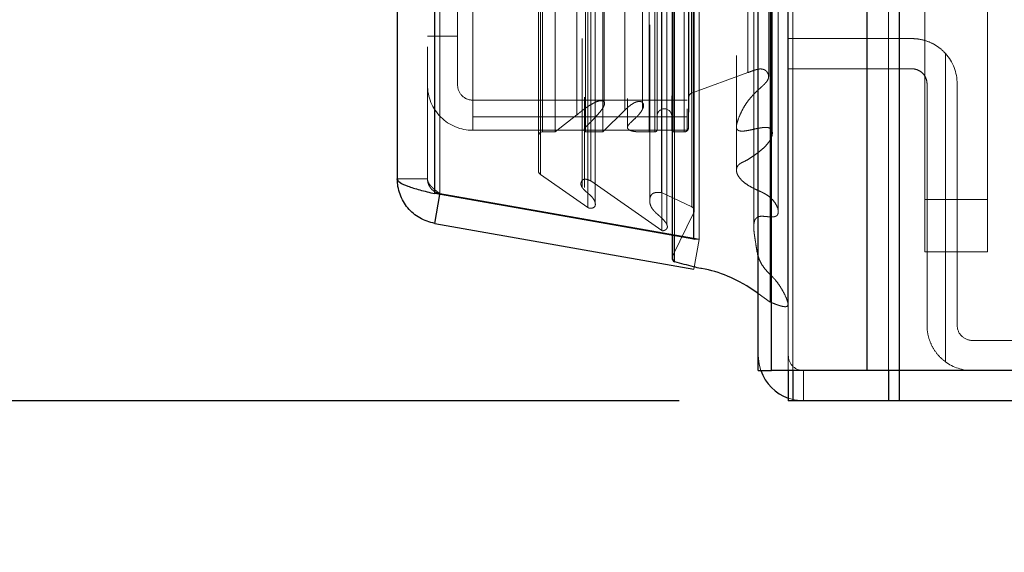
# Model space of a CAD drawing. Header units: inches. Extents: x 0.2 to 10.8, y 0.2 to 8.2.
# Tile 61 of 84: x 6.187 to 6.422, y 2.953 to 3.08. Entities that reach past the tile are written whole.
import ezdxf

# ---------------------------------------------------------------- set-up
doc = ezdxf.new("R2010")
doc.units = ezdxf.units.IN
doc.header["$MEASUREMENT"] = 0
doc.linetypes.add('HIDDEN', pattern=[0.07500000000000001, 0.05, -0.025])
doc.layers.add('DIMENSIONS', color=140, linetype='Continuous')
doc.styles.add('SLDTEXTSTYLE0', font='TXT', dxfattribs={"width": 0.7})
doc.dimstyles.new('SLDDIMSTYLE1', dxfattribs={"dimtxt": 0.0849609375, "dimasz": 0.13, "dimexe": 0, "dimexo": 0.0625, "dimgap": 0.021240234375, "dimtad": 0, "dimtih": 1, "dimtoh": 1, "dimlfac": 10, "dimrnd": 1e-09, "dimzin": 12, "dimdsep": 46, "dimtxsty": 'SLDTEXTSTYLE0', "dimsah": 1, "dimcen": 0.09, "dimadec": 0, "dimazin": 3, "dimtfac": 1, "dimtmove": 0, "dimatfit": 0, "dimfxl": 0, "dimfrac": 2, "dimtolj": 1, "dimtzin": 12, "dimarcsym": 0})

# ---------------------------------------------------------------- blocks, each defined once
blk = doc.blocks.new('_D_17')
at = {"layer": 'DIMENSIONS'}
for p, q in [((5.991825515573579, 3.233470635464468), (5.991825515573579, 3.483470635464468)), ((6.350302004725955, 3.233470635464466), (5.866825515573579, 3.233470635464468)), ((6.344746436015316, 2.988970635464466), (5.866825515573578, 2.988970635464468)), ((5.991825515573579, 2.759163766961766), (5.991825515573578, 2.988970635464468)), ((5.391810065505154, 2.759163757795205), (5.363279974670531, 2.759163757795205)), ((5.363279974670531, 2.759163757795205), (5.363279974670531, 2.624132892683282)), ((5.644279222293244, 2.759163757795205), (5.672809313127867, 2.759163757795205)), ((5.672809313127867, 2.759163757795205), (5.672809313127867, 2.624132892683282)), ((5.797441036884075, 2.759163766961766), (5.991825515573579, 2.759163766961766)), ((5.363279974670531, 2.624132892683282), (5.391810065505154, 2.624132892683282)), ((5.672809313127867, 2.624132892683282), (5.644279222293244, 2.624132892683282))]:
    blk.add_line(p, q, dxfattribs=at)
for points in [[(5.991825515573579, 3.233470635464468), (6.011825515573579, 3.363470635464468), (5.97182551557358, 3.363470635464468)], [(5.991825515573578, 2.988970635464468), (5.971825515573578, 2.858970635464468), (6.011825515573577, 2.858970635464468)]]:
    blk.add_solid(points, dxfattribs=at)
at = {"layer": 'DIMENSIONS', "char_height": 0.08333333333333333, "attachment_point": 1, "style": 'SLDTEXTSTYLE0'}
for s, insert in [('2.45', (5.391810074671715, 2.885606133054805)), ('62.1', (5.391810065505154, 2.731555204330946))]:
    blk.add_mtext(s, dxfattribs=dict(at, insert=insert))

msp = doc.modelspace()

# ---------------------------------------------------------------- linework, layer by layer
at = {"color": 7, "linetype": 'Continuous', "lineweight": 25}
for p, q in [((6.389656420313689, 2.996170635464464), (6.389656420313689, 5.329749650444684)), ((6.397293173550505, 5.331165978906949), (6.397293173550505, 2.996170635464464)), ((6.363602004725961, 2.996170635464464), (6.363602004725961, 5.318670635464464)), ((6.366765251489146, 2.996170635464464), (6.366765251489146, 5.318981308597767)), ((6.348238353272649, 3.027495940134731), (6.348238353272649, 5.287825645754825)), ((6.286413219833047, 3.038397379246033), (6.286413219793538, 5.276924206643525)), ((6.277488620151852, 5.27339003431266), (6.277488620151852, 3.041931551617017)), ((6.348238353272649, 3.027495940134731), (6.286413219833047, 3.038397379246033)), ((6.286413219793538, 3.031295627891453), (6.287627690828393, 3.038183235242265)), ((6.286413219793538, 3.031295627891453), (6.348238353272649, 3.020394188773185)), ((6.343066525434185, 3.028407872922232), (6.343066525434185, 3.023056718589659)), ((6.343678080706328, 3.022135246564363), (6.343678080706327, 3.028300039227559)), ((6.348238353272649, 3.027495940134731), (6.348321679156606, 3.027495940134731)), ((6.363602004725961, 2.996170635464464), (6.366765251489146, 2.996170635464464)), ((6.389656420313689, 2.996170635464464), (6.366765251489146, 2.996170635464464)), ((6.370802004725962, 2.996170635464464), (6.370802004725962, 2.988970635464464)), ((6.37185526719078, 2.996170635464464), (6.37185526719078, 2.988970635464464)), ((6.397293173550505, 2.996170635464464), (6.389656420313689, 2.996170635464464)), ((6.394746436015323, 2.996170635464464), (6.394746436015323, 2.988970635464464)), ((6.397289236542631, 2.996170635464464), (6.397289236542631, 2.988970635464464)), ((7.156402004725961, 2.996170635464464), (6.397293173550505, 2.996170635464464)), ((6.37185526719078, 2.988970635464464), (6.370802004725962, 2.988970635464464)), ((6.394746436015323, 2.988970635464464), (6.37185526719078, 2.988970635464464)), ((6.397289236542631, 2.988970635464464), (6.394746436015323, 2.988970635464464)), ((7.156402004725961, 2.988970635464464), (6.397289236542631, 2.988970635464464))]:
    msp.add_line(p, q, dxfattribs=at)
at = {"color": 7, "linetype": 'HIDDEN', "lineweight": 18}
for p, q in [((6.389656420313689, 2.996170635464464), (6.38965642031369, 5.329749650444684)), ((6.394747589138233, 2.996170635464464), (6.394747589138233, 5.329749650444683)), ((6.394747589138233, 2.996170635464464), (6.394747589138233, 5.329749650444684)), ((6.397293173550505, 5.331165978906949), (6.397293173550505, 2.996170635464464)), ((6.397293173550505, 2.996170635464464), (6.397293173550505, 5.331165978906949)), ((6.397293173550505, 2.996170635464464), (6.397293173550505, 5.33116597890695)), ((6.366765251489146, 2.996170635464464), (6.366765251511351, 5.318981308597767)), ((6.370802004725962, 2.996170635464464), (6.370802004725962, 5.318670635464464)), ((6.371856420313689, 2.996170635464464), (6.371856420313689, 5.318981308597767)), ((6.371856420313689, 2.996170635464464), (6.371856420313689, 5.318981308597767)), ((6.366460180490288, 3.012531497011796), (6.366460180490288, 5.302790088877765)), ((6.343167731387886, 3.023495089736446), (6.343167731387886, 5.291826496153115)), ((6.343167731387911, 3.023495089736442), (6.343167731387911, 5.291826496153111)), ((6.343066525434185, 5.286913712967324), (6.343066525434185, 3.028407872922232)), ((6.343678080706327, 3.028300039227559), (6.343678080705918, 5.287021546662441)), ((6.349488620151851, 3.027495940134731), (6.349488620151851, 5.28782564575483)), ((6.340602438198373, 3.0295774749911), (6.340602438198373, 5.285744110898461)), ((6.362553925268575, 5.284845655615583), (6.362553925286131, 3.030481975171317)), ((6.362553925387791, 5.28484372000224), (6.362553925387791, 3.030492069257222)), ((6.341793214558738, 3.03108332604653), (6.341793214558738, 5.284283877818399)), ((6.322992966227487, 3.035053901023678), (6.322992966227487, 5.280267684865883)), ((6.347787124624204, 3.035233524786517), (6.347787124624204, 5.280088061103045)), ((6.347787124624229, 3.035233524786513), (6.347787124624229, 5.28008806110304)), ((6.348328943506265, 3.034077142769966), (6.348328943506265, 5.281244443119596)), ((6.348361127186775, 3.034328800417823), (6.348361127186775, 5.280992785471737)), ((6.32471085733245, 3.036162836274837), (6.32471085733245, 5.27915382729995)), ((6.337725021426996, 5.278658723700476), (6.337725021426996, 3.036672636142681)), ((6.286413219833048, 5.276924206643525), (6.286413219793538, 3.038397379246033)), ((6.28766348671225, 3.038397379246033), (6.287663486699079, 5.276924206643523)), ((6.28766348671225, 5.276924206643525), (6.287663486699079, 3.038397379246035)), ((6.321576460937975, 5.275427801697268), (6.321576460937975, 3.039888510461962)), ((6.340565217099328, 3.038634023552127), (6.340565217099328, 5.276687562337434)), ((6.284688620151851, 5.273390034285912), (6.284688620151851, 3.041931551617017)), ((6.323694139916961, 3.041416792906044), (6.323694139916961, 5.273904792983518)), ((6.311154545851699, 3.04385652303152), (6.311154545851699, 5.271465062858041)), ((6.311673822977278, 3.042979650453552), (6.311673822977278, 5.272341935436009)), ((6.358429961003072, 5.271282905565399), (6.358429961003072, 3.044009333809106)), ((6.312154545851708, 3.053117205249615), (6.312154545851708, 5.262204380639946)), ((6.312154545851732, 3.053117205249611), (6.312154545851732, 5.262204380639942)), ((6.315193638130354, 3.053117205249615), (6.315193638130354, 5.262204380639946)), ((6.322180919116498, 5.261407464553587), (6.322180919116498, 3.053914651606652)), ((6.322435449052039, 3.053117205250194), (6.322435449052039, 5.262204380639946)), ((6.326569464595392, 3.053117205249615), (6.326569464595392, 5.262204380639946)), ((6.332415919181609, 5.261121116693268), (6.332415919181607, 3.054196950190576)), ((6.337574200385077, 3.053117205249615), (6.337574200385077, 5.262204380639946)), ((6.33898198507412, 5.262204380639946), (6.33898198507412, 3.053117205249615)), ((6.338981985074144, 3.053117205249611), (6.338981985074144, 5.262204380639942)), ((6.339481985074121, 3.053617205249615), (6.339481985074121, 5.261704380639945)), ((6.342981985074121, 5.261704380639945), (6.342981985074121, 3.053617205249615)), ((6.343481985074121, 3.053117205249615), (6.343481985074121, 5.262204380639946)), ((6.343481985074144, 5.262204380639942), (6.343481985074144, 3.053117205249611)), ((6.345970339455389, 3.053117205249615), (6.345970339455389, 5.262204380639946)), ((6.345970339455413, 3.053117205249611), (6.345970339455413, 5.262204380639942)), ((6.34698198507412, 3.054117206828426), (6.34698198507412, 5.261204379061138)), ((6.346981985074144, 3.054117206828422), (6.346981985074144, 5.261204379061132)), ((6.34668861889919, 5.258610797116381), (6.34668861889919, 3.056710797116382)), ((6.320363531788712, 3.057156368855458), (6.320363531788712, 5.258165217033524)), ((6.331759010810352, 3.058271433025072), (6.331759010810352, 5.25705015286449)), ((6.331759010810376, 3.058271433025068), (6.331759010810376, 5.257050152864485)), ((6.336025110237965, 3.058566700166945), (6.336025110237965, 5.256753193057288)), ((6.326891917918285, 3.05960203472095), (6.326891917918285, 5.255728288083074)), ((6.347066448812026, 3.061413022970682), (6.347066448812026, 5.253908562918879)), ((6.347066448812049, 3.061413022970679), (6.347066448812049, 5.253908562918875)), ((6.34772310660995, 3.062340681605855), (6.34772310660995, 5.252980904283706)), ((6.347723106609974, 3.062340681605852), (6.347723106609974, 5.252980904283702)), ((6.361153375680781, 3.067249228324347), (6.361153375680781, 5.248072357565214)), ((6.366113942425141, 3.066314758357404), (6.366113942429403, 5.248965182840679)), ((6.291888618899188, 3.075994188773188), (6.291888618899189, 3.140710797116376)), ((6.295488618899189, 3.140710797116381), (6.295488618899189, 3.056710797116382)), ((6.403354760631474, 3.094881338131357), (6.403354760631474, 3.036966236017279)), ((6.418354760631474, 3.036966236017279), (6.418354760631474, 3.094881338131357)), ((6.291888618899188, 3.075994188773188), (6.284688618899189, 3.075994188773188)), ((6.291888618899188, 3.064294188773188), (6.291888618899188, 3.075994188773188)), ((6.370802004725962, 3.075370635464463), (6.400302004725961, 3.075370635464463)), ((6.408302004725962, 3.07182597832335), (6.408302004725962, 2.998271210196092)), ((6.408302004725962, 2.998271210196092), (6.408302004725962, 3.07182597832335)), ((6.34772310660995, 3.062340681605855), (6.361153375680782, 3.067249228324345)), ((6.400302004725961, 3.068170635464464), (6.370802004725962, 3.068170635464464)), ((6.40390200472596, 3.006970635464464), (6.40390200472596, 3.064570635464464)), ((6.411102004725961, 3.064570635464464), (6.411102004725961, 3.006970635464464)), ((6.346688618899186, 3.060694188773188), (6.295488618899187, 3.060694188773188)), ((6.326891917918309, 3.059593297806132), (6.326891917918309, 3.059601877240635)), ((6.34698198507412, 3.054117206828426), (6.347066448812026, 3.061413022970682)), ((6.315193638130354, 3.053117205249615), (6.320363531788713, 3.05715636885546)), ((6.326569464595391, 3.053117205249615), (6.33175901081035, 3.058271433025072)), ((6.34668861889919, 3.056710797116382), (6.295488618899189, 3.056710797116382)), ((6.295488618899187, 3.056710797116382), (6.295488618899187, 3.053494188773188)), ((6.346688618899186, 3.056710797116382), (6.346688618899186, 3.053494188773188)), ((6.346688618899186, 3.053494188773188), (6.295488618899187, 3.053494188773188)), ((6.312154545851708, 3.053117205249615), (6.315193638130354, 3.053117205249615)), ((6.322180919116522, 3.053914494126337), (6.322180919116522, 3.039862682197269)), ((6.322435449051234, 3.053117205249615), (6.326569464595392, 3.053117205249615)), ((6.337574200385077, 3.053117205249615), (6.33898198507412, 3.053117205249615)), ((6.343481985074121, 3.053117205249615), (6.345970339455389, 3.053117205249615)), ((6.322992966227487, 3.035053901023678), (6.311673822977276, 3.042979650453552)), ((6.284688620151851, 3.041931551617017), (6.277488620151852, 3.041931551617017)), ((6.340602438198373, 3.0295774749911), (6.32369413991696, 3.041416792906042)), ((6.286413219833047, 3.038397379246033), (6.28766348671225, 3.038397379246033)), ((6.287627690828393, 3.038183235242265), (6.28766348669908, 3.038386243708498)), ((6.349488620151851, 3.027495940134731), (6.28766348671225, 3.038397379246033)), ((6.28766348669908, 3.038386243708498), (6.349488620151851, 3.027484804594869)), ((6.347787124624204, 3.035233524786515), (6.340565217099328, 3.038634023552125)), ((6.337725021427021, 3.036672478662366), (6.337725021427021, 3.036662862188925)), ((6.403354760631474, 3.036966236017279), (6.418354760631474, 3.036966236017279)), ((6.403354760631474, 3.024466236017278), (6.403354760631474, 3.036966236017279)), ((6.403354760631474, 3.036966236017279), (6.418354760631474, 3.036966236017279)), ((6.418354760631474, 3.036966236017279), (6.418354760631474, 3.024466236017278)), ((6.343167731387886, 3.023495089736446), (6.348328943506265, 3.034077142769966)), ((6.341793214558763, 3.031037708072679), (6.341793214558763, 3.031083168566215)), ((6.348238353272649, 3.020394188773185), (6.349488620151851, 3.027484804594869)), ((6.348321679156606, 3.027495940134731), (6.349488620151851, 3.027495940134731)), ((6.403354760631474, 3.024466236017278), (6.418354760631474, 3.024466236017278)), ((6.366460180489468, 3.012531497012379), (6.363602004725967, 3.014568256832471)), ((6.414702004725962, 3.003370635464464), (6.508302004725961, 3.003370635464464)), ((6.37185526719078, 2.996170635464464), (6.37185526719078, 2.988970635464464)), ((6.374402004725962, 2.996170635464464), (6.374402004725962, 2.988970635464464)), ((6.394746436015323, 2.996170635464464), (6.394746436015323, 2.988970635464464)), ((6.397289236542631, 2.996170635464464), (6.397289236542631, 2.988970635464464))]:
    msp.add_line(p, q, dxfattribs=at)
at = {"color": 7, "linetype": 'HIDDEN', "lineweight": 18, "flags": 128}
for points in [[(6.37066884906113, 3.012459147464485), (6.370669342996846, 4.148595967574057), (6.370668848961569, 5.302857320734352)], [(6.368389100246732, 3.034127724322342), (6.368389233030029, 4.111322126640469), (6.368389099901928, 5.281180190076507)], [(6.368389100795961, 3.034114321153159), (6.368389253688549, 4.139523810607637), (6.368389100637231, 5.281209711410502)], [(6.358429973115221, 5.271311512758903), (6.358430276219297, 4.110051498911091), (6.358429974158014, 3.044010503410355)], [(6.366983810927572, 3.052660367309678), (6.366984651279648, 4.181458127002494), (6.366983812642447, 5.262660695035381)], [(6.366983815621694, 3.052680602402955), (6.366984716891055, 4.139523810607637), (6.366983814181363, 5.262662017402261)], [(6.358444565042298, 5.260618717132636), (6.358444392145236, 4.16672198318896), (6.358444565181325, 3.054705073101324)], [(6.364219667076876, 2.996170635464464), (6.363809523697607, 2.997663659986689), (6.363602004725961, 2.999770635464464)], [(6.374402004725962, 2.988970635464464), (6.372295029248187, 2.989178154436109), (6.37080200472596, 2.989588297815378)]]:
    msp.add_lwpolyline(points, dxfattribs=at)
at = {"color": 7, "linetype": 'HIDDEN', "lineweight": 18}
for centre, radius, start, end in [((6.400302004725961, 3.064570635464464), 0.01080000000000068, 0, 42.2054464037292), ((6.295488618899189, 3.064294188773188), 0.01080000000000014, 180, 270.0000000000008), ((6.295488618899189, 3.064294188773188), 0.003600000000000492, 180, 270.0000000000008), ((6.348066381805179, 3.061401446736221), 0.001000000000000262, 110.0765427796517, 179.3367158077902), ((6.341231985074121, 3.056867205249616), 0.001750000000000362, 0, 180), ((6.312154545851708, 3.052117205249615), 0.001000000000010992, 90, 180), ((6.33898198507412, 3.053617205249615), 0.0005000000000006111, 270.0000000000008, 0), ((6.343481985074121, 3.053617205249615), 0.000500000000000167, 180, 270.0000000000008), ((6.345970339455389, 3.054128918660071), 0.001011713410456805, 270.0000000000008, 359.3367158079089), ((6.312154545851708, 3.04385652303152), 0.001000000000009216, 180, 241.2673752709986), ((6.347361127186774, 3.034328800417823), 0.001000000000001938, 345.4243750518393, 64.78618570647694), ((6.344066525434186, 3.023056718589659), 0.001000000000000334, 154.0000000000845, 180), ((6.414702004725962, 3.006970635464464), 0.00360000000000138, 180, 270.0000000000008), ((6.374402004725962, 2.999770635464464), 0.003599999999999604, 180, 270.0000000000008), ((6.414702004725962, 3.006970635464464), 0.0107999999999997, 233.6587969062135, 270.0000000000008)]:
    msp.add_arc(centre, radius, start, end, dxfattribs=at)
at = {"color": 7, "linetype": 'Continuous', "lineweight": 25}
for centre, radius, start, end in [((6.344066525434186, 3.023056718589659), 0.001000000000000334, 180, 247.1422396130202), ((6.374402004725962, 2.999770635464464), 0.01080000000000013, 199.4712206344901, 250.5287793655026)]:
    msp.add_arc(centre, radius, start, end, dxfattribs=at)
at = {"color": 7, "linetype": 'HIDDEN', "lineweight": 18}
for points, knots in [([(6.400302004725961, 3.075370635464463), (6.401046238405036, 3.075370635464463), (6.401782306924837, 3.075294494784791), (6.403237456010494, 3.074990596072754), (6.403964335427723, 3.074758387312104), (6.40533789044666, 3.074154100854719), (6.405989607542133, 3.073782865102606), (6.407220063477, 3.072898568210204), (6.407790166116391, 3.072390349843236), (6.408302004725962, 3.07182597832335)], [0, 0, 0, 0, 0.25, 0.25, 0.5, 0.5, 0.75, 0.75, 1, 1, 1, 1]), ([(6.361153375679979, 3.067249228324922), (6.361421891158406, 3.067360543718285), (6.361920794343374, 3.067567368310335), (6.362640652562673, 3.067820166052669), (6.363287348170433, 3.068019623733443), (6.36390327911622, 3.068138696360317), (6.364506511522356, 3.068132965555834), (6.365045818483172, 3.067981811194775), (6.36545879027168, 3.067725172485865), (6.365774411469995, 3.06736121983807), (6.366067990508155, 3.066823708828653), (6.366174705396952, 3.066053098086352), (6.36580127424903, 3.065290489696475), (6.365242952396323, 3.06463757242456), (6.36464931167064, 3.064074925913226), (6.364050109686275, 3.063532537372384), (6.363458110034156, 3.062980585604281), (6.362881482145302, 3.062423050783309), (6.362262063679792, 3.061787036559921), (6.361583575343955, 3.061018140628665), (6.360842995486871, 3.060055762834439), (6.360073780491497, 3.05885117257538), (6.359332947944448, 3.057371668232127), (6.358775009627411, 3.055992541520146), (6.358457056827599, 3.054876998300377), (6.358371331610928, 3.05423214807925), (6.358516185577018, 3.053772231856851), (6.358754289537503, 3.053518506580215), (6.359059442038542, 3.053388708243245), (6.35940380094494, 3.05331594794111), (6.359801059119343, 3.053290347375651), (6.360287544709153, 3.053321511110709), (6.360944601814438, 3.053414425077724), (6.361864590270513, 3.053589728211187), (6.362968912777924, 3.053843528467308), (6.364084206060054, 3.054067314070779), (6.365023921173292, 3.054197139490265), (6.365736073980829, 3.054194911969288), (6.36626067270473, 3.054080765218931), (6.366656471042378, 3.053871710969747), (6.366849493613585, 3.053582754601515), (6.366958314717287, 3.053279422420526), (6.367010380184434, 3.052911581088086), (6.366959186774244, 3.052299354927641), (6.366689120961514, 3.051492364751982), (6.366091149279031, 3.050556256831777), (6.365277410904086, 3.049625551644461), (6.364277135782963, 3.048712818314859), (6.363144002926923, 3.047824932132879), (6.361877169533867, 3.046974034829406), (6.360701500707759, 3.04623568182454), (6.359692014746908, 3.045795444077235), (6.359135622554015, 3.045459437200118), (6.358840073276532, 3.045162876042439), (6.35863062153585, 3.044866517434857), (6.358426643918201, 3.044373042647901), (6.358401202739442, 3.043596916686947), (6.358748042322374, 3.042697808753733), (6.359401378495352, 3.041826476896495), (6.360286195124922, 3.041012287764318), (6.361436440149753, 3.040210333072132), (6.362518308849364, 3.039632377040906), (6.363458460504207, 3.03919649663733), (6.364179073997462, 3.038885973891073), (6.364989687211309, 3.038500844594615), (6.3658346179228, 3.037998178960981), (6.366701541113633, 3.037320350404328), (6.367560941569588, 3.036362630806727), (6.368258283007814, 3.035116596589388), (6.368507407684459, 3.034018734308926), (6.368232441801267, 3.033287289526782), (6.36792583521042, 3.033035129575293), (6.367554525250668, 3.032887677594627), (6.367173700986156, 3.03282531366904), (6.366728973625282, 3.032820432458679), (6.366146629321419, 3.032862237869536), (6.365441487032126, 3.032933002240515), (6.3647355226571, 3.032993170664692), (6.364148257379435, 3.032996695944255), (6.36367120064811, 3.032878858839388), (6.363273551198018, 3.032677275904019), (6.362926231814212, 3.032341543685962), (6.362703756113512, 3.031838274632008), (6.362595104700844, 3.031249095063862), (6.362547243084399, 3.03063435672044), (6.362558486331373, 3.030022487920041), (6.362605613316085, 3.029408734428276), (6.362678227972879, 3.028795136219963), (6.36276617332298, 3.028182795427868), (6.362862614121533, 3.027571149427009), (6.363033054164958, 3.026521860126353), (6.36321109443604, 3.025128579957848), (6.363552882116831, 3.023494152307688), (6.364080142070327, 3.022101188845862), (6.364800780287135, 3.020951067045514), (6.365651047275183, 3.019929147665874), (6.366475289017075, 3.019085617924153), (6.367142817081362, 3.018407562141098), (6.367914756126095, 3.017569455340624), (6.368751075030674, 3.016439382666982), (6.369651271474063, 3.014907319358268), (6.370263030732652, 3.01366901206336), (6.370569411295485, 3.012790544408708), (6.370700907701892, 3.012387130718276), (6.370741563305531, 3.012066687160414), (6.370718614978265, 3.011805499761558), (6.370622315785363, 3.011608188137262), (6.370499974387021, 3.011497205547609), (6.370337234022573, 3.011432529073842), (6.370135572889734, 3.011408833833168), (6.369895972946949, 3.011414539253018), (6.369587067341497, 3.011452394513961), (6.369187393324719, 3.011533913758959), (6.368671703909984, 3.011689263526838), (6.368035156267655, 3.011903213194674), (6.36728083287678, 3.012188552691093), (6.366747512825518, 3.012411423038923), (6.366460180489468, 3.012531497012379)], [0, 0, 0, 0, 0.008278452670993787, 0.01538140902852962, 0.0213468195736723, 0.02694262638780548, 0.03213910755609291, 0.03714262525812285, 0.04188788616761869, 0.04627512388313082, 0.05349082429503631, 0.06329580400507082, 0.0743098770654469, 0.08324180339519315, 0.0919167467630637, 0.1006452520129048, 0.1093553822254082, 0.1180105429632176, 0.1265788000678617, 0.1380572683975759, 0.1518492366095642, 0.1679019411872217, 0.18777061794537, 0.2108181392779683, 0.2217059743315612, 0.2305077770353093, 0.2350807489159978, 0.2387384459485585, 0.2416688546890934, 0.2445871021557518, 0.2481328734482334, 0.2522163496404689, 0.2575069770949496, 0.2659460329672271, 0.2775355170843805, 0.2883095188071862, 0.2967442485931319, 0.3029004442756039, 0.3069856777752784, 0.3111984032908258, 0.3156951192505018, 0.3183643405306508, 0.3229541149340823, 0.3294993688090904, 0.3414281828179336, 0.3538367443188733, 0.3679398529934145, 0.3824362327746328, 0.397385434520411, 0.4128510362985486, 0.4288405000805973, 0.4386484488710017, 0.4449657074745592, 0.4481603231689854, 0.4514822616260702, 0.4578650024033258, 0.4671840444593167, 0.4800534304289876, 0.4923452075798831, 0.5040848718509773, 0.5186329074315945, 0.5350526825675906, 0.5400637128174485, 0.5485003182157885, 0.5575094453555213, 0.5659934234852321, 0.5776920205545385, 0.5919539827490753, 0.6087050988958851, 0.6278783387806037, 0.6320942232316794, 0.6360280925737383, 0.6398381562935, 0.6433341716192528, 0.646387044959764, 0.6515953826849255, 0.6588824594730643, 0.6652999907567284, 0.670476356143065, 0.6743821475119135, 0.678297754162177, 0.6834393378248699, 0.689915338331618, 0.6977032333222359, 0.705362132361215, 0.7130089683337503, 0.7206984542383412, 0.7284171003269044, 0.7361530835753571, 0.7439047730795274, 0.7516693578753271, 0.7761608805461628, 0.796733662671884, 0.8134441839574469, 0.829948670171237, 0.844124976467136, 0.8578553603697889, 0.8682593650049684, 0.8752253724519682, 0.8955156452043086, 0.916184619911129, 0.9373596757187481, 0.9448566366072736, 0.9500421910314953, 0.9530268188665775, 0.9569017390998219, 0.9594784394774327, 0.9608386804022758, 0.9623142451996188, 0.9641073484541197, 0.9662521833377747, 0.9686525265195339, 0.9723868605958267, 0.9772622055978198, 0.983540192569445, 0.9911320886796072, 1, 1, 1, 1]), ([(6.40390200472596, 3.064570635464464), (6.40390200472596, 3.065049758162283), (6.40380680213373, 3.065520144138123), (6.403441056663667, 3.06639588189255), (6.403170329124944, 3.066796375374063), (6.402502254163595, 3.067458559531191), (6.402099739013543, 3.067724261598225), (6.401237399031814, 3.068078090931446), (6.400769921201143, 3.068170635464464), (6.400302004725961, 3.068170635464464)], [0, 0, 0, 0, 0.25, 0.25, 0.5, 0.5, 0.75, 0.75, 1, 1, 1, 1]), ([(6.320363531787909, 3.057156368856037), (6.320490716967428, 3.057273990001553), (6.320745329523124, 3.05750945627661), (6.321156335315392, 3.057843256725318), (6.321580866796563, 3.058168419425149), (6.322015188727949, 3.058487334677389), (6.322453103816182, 3.058805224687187), (6.322898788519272, 3.059117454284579), (6.323356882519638, 3.059419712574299), (6.323882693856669, 3.059742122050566), (6.324451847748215, 3.06005424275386), (6.325041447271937, 3.060324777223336), (6.325550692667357, 3.060492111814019), (6.325973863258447, 3.060552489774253), (6.326321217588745, 3.060548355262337), (6.326619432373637, 3.0604860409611), (6.326846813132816, 3.060310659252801), (6.326971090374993, 3.060060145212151), (6.326964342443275, 3.059780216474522), (6.326870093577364, 3.059487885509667), (6.326655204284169, 3.058996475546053), (6.326170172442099, 3.058257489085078), (6.325323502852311, 3.057232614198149), (6.324425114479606, 3.056253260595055), (6.323562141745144, 3.055380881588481), (6.322929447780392, 3.054733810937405), (6.322424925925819, 3.054264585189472), (6.322169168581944, 3.053918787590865), (6.322042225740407, 3.053663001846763), (6.322052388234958, 3.053429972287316), (6.322177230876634, 3.053273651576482), (6.322307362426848, 3.053176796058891), (6.322398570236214, 3.053134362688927), (6.322435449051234, 3.05311720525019)], [0, 0, 0, 0, 0.03128962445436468, 0.06263883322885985, 0.09399002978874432, 0.1252518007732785, 0.1563441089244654, 0.1873161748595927, 0.218255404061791, 0.2492251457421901, 0.2907698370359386, 0.3255556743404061, 0.3533724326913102, 0.3741592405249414, 0.3895161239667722, 0.4048457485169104, 0.4200318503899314, 0.4363557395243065, 0.4579399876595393, 0.4789056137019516, 0.4992258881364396, 0.5663369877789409, 0.6499042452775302, 0.7496387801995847, 0.812335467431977, 0.8749457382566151, 0.9148795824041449, 0.9375160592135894, 0.9563103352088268, 0.97106709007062, 0.9834351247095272, 0.9933021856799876, 0.9999999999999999, 0.9999999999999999, 0.9999999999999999, 0.9999999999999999]), ([(6.331759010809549, 3.05827143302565), (6.331986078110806, 3.058491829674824), (6.332408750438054, 3.058902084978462), (6.333064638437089, 3.059428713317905), (6.333651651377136, 3.059853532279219), (6.334194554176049, 3.060156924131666), (6.334724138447, 3.06032361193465), (6.335223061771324, 3.060391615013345), (6.335693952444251, 3.060349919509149), (6.335999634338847, 3.060154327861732), (6.336157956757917, 3.059922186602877), (6.336267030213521, 3.059621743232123), (6.336283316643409, 3.059215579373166), (6.336125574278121, 3.05873337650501), (6.335837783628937, 3.058198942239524), (6.33543069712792, 3.057600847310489), (6.334869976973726, 3.056959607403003), (6.33415734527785, 3.056236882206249), (6.333388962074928, 3.055563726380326), (6.332795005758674, 3.054956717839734), (6.332501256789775, 3.054525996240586), (6.33239904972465, 3.054230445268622), (6.332441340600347, 3.053969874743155), (6.332627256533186, 3.053703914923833), (6.332958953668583, 3.053495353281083), (6.33333496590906, 3.05336344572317), (6.333700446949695, 3.053278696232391), (6.334001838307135, 3.053226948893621), (6.334208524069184, 3.053198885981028), (6.334317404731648, 3.053185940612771), (6.334374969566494, 3.053179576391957), (6.334401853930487, 3.053176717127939), (6.334413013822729, 3.053175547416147), (6.334417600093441, 3.053175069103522), (6.334421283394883, 3.053174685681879), (6.334431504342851, 3.053173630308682), (6.33441805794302, 3.053175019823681), (6.334425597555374, 3.053174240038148), (6.334427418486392, 3.05317405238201), (6.334427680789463, 3.053174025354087), (6.334427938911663, 3.053173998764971), (6.334428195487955, 3.053173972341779), (6.334428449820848, 3.053173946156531), (6.334428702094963, 3.053173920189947), (6.334428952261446, 3.053173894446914), (6.334429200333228, 3.053173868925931), (6.334429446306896, 3.053173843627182), (6.334429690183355, 3.05317381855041), (6.334429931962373, 3.053173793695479), (6.334430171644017, 3.053173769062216), (6.334430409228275, 3.053173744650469), (6.334430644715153, 3.053173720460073), (6.334430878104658, 3.053173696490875), (6.33443110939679, 3.053173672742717), (6.334431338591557, 3.053173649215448), (6.33443156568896, 3.05317362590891), (6.334431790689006, 3.053173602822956), (6.334432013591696, 3.053173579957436), (6.334432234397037, 3.053173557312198), (6.33443245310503, 3.053173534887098), (6.334432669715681, 3.05317351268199), (6.334432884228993, 3.053173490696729), (6.33443309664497, 3.053173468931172), (6.334433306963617, 3.053173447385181), (6.334433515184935, 3.053173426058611), (6.33443372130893, 3.053173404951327), (6.334433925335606, 3.053173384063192), (6.334434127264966, 3.053173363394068), (6.334434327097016, 3.053173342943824), (6.334434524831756, 3.053173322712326), (6.334434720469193, 3.053173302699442), (6.334434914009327, 3.053173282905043), (6.334435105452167, 3.053173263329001), (6.334435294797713, 3.053173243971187), (6.334435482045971, 3.053173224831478), (6.334435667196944, 3.053173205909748), (6.334435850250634, 3.053173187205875), (6.334436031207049, 3.053173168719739), (6.33443621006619, 3.053173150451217), (6.334436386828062, 3.053173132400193), (6.334436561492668, 3.053173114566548), (6.334436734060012, 3.053173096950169), (6.334436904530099, 3.053173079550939), (6.334437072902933, 3.053173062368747), (6.334437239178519, 3.053173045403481), (6.334437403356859, 3.05317302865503), (6.334437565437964, 3.053173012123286), (6.334437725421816, 3.053172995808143), (6.334437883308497, 3.053172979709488), (6.334438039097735, 3.053172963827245), (6.334438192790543, 3.053172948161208), (6.334438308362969, 3.053172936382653), (6.33443838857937, 3.053172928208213), (6.334438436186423, 3.053172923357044), (6.334438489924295, 3.053172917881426), (6.334438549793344, 3.05317291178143), (6.33443861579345, 3.053172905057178), (6.334438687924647, 3.053172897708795), (6.33443875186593, 3.053172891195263), (6.334438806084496, 3.053172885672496), (6.33443884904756, 3.053172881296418), (6.334438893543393, 3.053172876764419), (6.334438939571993, 3.053172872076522), (6.334438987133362, 3.053172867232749), (6.334439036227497, 3.05317286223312), (6.334439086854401, 3.053172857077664), (6.33443913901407, 3.0531728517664), (6.334439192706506, 3.053172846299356), (6.334439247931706, 3.053172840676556), (6.334439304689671, 3.053172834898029), (6.334439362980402, 3.053172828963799), (6.334439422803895, 3.053172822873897), (6.334439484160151, 3.053172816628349), (6.33443954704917, 3.053172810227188), (6.334439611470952, 3.05317280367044), (6.334439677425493, 3.053172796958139), (6.334439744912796, 3.053172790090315), (6.334439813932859, 3.053172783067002), (6.33443988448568, 3.05317277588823), (6.334439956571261, 3.053172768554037), (6.334440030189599, 3.053172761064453), (6.334440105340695, 3.053172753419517), (6.334440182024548, 3.053172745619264), (6.334440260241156, 3.053172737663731), (6.334440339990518, 3.053172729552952), (6.334440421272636, 3.053172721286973), (6.334440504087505, 3.053172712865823), (6.334440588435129, 3.05317270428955), (6.334440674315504, 3.05317269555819), (6.334440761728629, 3.053172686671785), (6.334440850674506, 3.053172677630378), (6.33444094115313, 3.053172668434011), (6.334441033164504, 3.053172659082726), (6.334441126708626, 3.053172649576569), (6.334441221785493, 3.053172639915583), (6.334441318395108, 3.053172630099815), (6.334441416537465, 3.053172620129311), (6.33444151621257, 3.053172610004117), (6.334443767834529, 3.053172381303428), (6.334450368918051, 3.053171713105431), (6.334465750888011, 3.053170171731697), (6.334496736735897, 3.053167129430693), (6.334559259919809, 3.053161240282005), (6.334683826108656, 3.053150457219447), (6.334913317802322, 3.053133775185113), (6.335334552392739, 3.053110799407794), (6.335947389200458, 3.053093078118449), (6.336729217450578, 3.053092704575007), (6.337282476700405, 3.053108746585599), (6.337574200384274, 3.05311720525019)], [0, 0, 0, 0, 0.05511511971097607, 0.1025935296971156, 0.1423086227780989, 0.1748045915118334, 0.2010286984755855, 0.2255254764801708, 0.2469189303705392, 0.266508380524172, 0.2813235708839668, 0.2988818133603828, 0.3292506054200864, 0.3622463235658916, 0.3988484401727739, 0.44536955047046, 0.4963156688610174, 0.5515760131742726, 0.6233121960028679, 0.6730463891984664, 0.7014058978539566, 0.7175088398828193, 0.7337379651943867, 0.754031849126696, 0.775440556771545, 0.7952723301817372, 0.8142597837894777, 0.8310083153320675, 0.8396756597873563, 0.8443510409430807, 0.8467922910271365, 0.8480345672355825, 0.8482190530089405, 0.8484276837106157, 0.8486604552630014, 0.8489227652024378, 0.8491806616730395, 0.8494242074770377, 0.8494368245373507, 0.8494493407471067, 0.8494617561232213, 0.8494740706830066, 0.8494862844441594, 0.849498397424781, 0.8495104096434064, 0.8495223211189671, 0.8495341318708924, 0.8495458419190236, 0.8495574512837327, 0.8495689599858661, 0.8495803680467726, 0.849591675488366, 0.849602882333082, 0.8496139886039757, 0.84962499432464, 0.8496358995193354, 0.8496467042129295, 0.8496574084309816, 0.8496680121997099, 0.8496785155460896, 0.8496889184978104, 0.8496992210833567, 0.8497094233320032, 0.8497195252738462, 0.8497295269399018, 0.8497394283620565, 0.8497492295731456, 0.8497589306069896, 0.8497685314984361, 0.8497780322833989, 0.8497874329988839, 0.8497967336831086, 0.8498059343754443, 0.8498150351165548, 0.8498240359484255, 0.8498329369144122, 0.8498417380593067, 0.8498504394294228, 0.8498590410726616, 0.8498675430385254, 0.849875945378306, 0.8498842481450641, 0.8498924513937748, 0.8499005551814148, 0.8499085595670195, 0.8499164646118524, 0.8499242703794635, 0.8499319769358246, 0.8499395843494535, 0.8499470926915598, 0.8499545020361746, 0.8499618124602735, 0.8499638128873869, 0.8499661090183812, 0.8499687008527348, 0.8499715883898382, 0.849974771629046, 0.8499782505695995, 0.8499820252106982, 0.8499840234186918, 0.8499860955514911, 0.8499882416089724, 0.8499904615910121, 0.8499927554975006, 0.8499951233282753, 0.8499975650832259, 0.8500000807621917, 0.8500026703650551, 0.8500053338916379, 0.8500080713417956, 0.850010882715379, 0.8500137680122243, 0.8500167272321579, 0.8500197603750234, 0.8500228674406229, 0.8500260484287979, 0.8500293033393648, 0.850032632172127, 0.8500360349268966, 0.8500395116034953, 0.8500430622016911, 0.8500466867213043, 0.8500503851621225, 0.8500541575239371, 0.8500580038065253, 0.8500619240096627, 0.8500659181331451, 0.8500699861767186, 0.8500741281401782, 0.8500783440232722, 0.8500826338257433, 0.8500869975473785, 0.8500914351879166, 0.8500959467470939, 0.8501005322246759, 0.8501051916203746, 0.8501099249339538, 0.8501147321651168, 0.8501196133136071, 0.8504357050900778, 0.8510697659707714, 0.8523447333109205, 0.8549167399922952, 0.8601065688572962, 0.8703302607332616, 0.8879963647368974, 0.9206641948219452, 0.9581676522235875, 1, 1, 1, 1]), ([(6.322435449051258, 3.053117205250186), (6.322409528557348, 3.053128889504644), (6.32233976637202, 3.05316033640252), (6.322230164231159, 3.053231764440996), (6.322100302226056, 3.05335074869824), (6.322069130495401, 3.053465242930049), (6.322052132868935, 3.053527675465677)], [0, 0, 0, 0, 0.1298747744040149, 0.3495438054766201, 0.6453128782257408, 0.9999999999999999, 0.9999999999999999, 0.9999999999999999, 0.9999999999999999]), ([(6.28766348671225, 3.038397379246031), (6.287546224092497, 3.038481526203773), (6.287311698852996, 3.038649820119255), (6.286971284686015, 3.038902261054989), (6.286643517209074, 3.039154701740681), (6.286332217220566, 3.039407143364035), (6.28604033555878, 3.039659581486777), (6.285770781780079, 3.039912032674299), (6.285465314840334, 3.040227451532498), (6.285154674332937, 3.040606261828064), (6.284889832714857, 3.041048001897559), (6.284720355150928, 3.041489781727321), (6.284699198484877, 3.041784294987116), (6.284688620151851, 3.041931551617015)], [0, 0, 0, 0, 0.07144899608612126, 0.1428979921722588, 0.2143469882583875, 0.285795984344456, 0.3572449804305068, 0.4286939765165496, 0.5001429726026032, 0.6251072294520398, 0.7500714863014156, 0.8750357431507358, 0.9999999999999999, 0.9999999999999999, 0.9999999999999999, 0.9999999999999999]), ([(6.284688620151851, 3.041931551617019), (6.284692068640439, 3.041811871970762), (6.284698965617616, 3.041572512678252), (6.284754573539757, 3.041217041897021), (6.284842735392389, 3.040868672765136), (6.284965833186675, 3.040530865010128), (6.285121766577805, 3.040206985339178), (6.285309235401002, 3.039900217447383), (6.285580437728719, 3.039542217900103), (6.285962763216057, 3.039159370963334), (6.286479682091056, 3.038799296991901), (6.287050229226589, 3.038526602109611), (6.287459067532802, 3.03843302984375), (6.28766348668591, 3.038386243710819)], [0, 0, 0, 0, 0.0714489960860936, 0.14289799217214, 0.2143469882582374, 0.2857959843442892, 0.3572449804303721, 0.4286939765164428, 0.5001429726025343, 0.6251072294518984, 0.7500714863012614, 0.8750357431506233, 1, 1, 1, 1]), ([(6.323694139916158, 3.041416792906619), (6.323552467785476, 3.041480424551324), (6.323293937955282, 3.041596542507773), (6.32292732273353, 3.041736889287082), (6.322627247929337, 3.041813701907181), (6.322335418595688, 3.041852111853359), (6.321984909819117, 3.041825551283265), (6.321634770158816, 3.041584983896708), (6.321377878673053, 3.041206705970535), (6.321268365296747, 3.040777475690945), (6.321341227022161, 3.040358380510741), (6.321500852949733, 3.040015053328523), (6.321686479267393, 3.03973701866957), (6.321862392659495, 3.039520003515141), (6.322131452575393, 3.039224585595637), (6.322537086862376, 3.038850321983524), (6.32308877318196, 3.038393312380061), (6.323588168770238, 3.037962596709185), (6.324012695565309, 3.037528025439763), (6.324363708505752, 3.037061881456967), (6.324647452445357, 3.036499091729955), (6.324795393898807, 3.035876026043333), (6.324710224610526, 3.03535641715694), (6.324426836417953, 3.035113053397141), (6.324219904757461, 3.035006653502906), (6.323982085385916, 3.034934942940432), (6.323725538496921, 3.03489914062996), (6.323464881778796, 3.034903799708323), (6.323209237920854, 3.034948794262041), (6.323065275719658, 3.035018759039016), (6.322992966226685, 3.035053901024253)], [0, 0, 0, 0, 0.03553125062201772, 0.06483906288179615, 0.08804888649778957, 0.1035037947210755, 0.1281658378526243, 0.1604145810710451, 0.2020166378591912, 0.2491996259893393, 0.2900851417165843, 0.3262651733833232, 0.3574294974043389, 0.3829550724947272, 0.4025100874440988, 0.4637011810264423, 0.5251041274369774, 0.5856696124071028, 0.6286158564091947, 0.6819784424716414, 0.7451102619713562, 0.8081071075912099, 0.8717449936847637, 0.8899833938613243, 0.9079898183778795, 0.9261390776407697, 0.9444837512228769, 0.9629211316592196, 0.9813759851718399, 0.9999999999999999, 0.9999999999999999, 0.9999999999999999, 0.9999999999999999]), ([(6.340565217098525, 3.038634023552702), (6.340432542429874, 3.038650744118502), (6.340170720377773, 3.038683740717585), (6.339780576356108, 3.038696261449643), (6.339411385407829, 3.038680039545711), (6.339073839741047, 3.038632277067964), (6.338776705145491, 3.038554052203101), (6.338373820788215, 3.038380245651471), (6.337918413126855, 3.037909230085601), (6.337707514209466, 3.037089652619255), (6.337714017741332, 3.036229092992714), (6.337949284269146, 3.035454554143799), (6.338306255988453, 3.03481084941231), (6.338790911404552, 3.034191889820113), (6.339375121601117, 3.033644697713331), (6.339949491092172, 3.033154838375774), (6.340368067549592, 3.032780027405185), (6.340630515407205, 3.032530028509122), (6.341012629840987, 3.032149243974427), (6.341484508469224, 3.03161440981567), (6.341911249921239, 3.030930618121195), (6.341967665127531, 3.030391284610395), (6.34184454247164, 3.030091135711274), (6.34169776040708, 3.029903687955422), (6.341537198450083, 3.029765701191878), (6.341345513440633, 3.029654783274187), (6.341145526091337, 3.029578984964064), (6.340949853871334, 3.029541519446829), (6.340764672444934, 3.029538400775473), (6.340654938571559, 3.029564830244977), (6.34060243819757, 3.029577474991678)], [0, 0, 0, 0, 0.02396969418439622, 0.04730213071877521, 0.06933542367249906, 0.08969834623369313, 0.1083290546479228, 0.1254877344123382, 0.172946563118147, 0.2499754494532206, 0.3258696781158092, 0.3918200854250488, 0.4496868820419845, 0.499200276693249, 0.566508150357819, 0.6208821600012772, 0.6610785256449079, 0.6870429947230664, 0.6990243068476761, 0.7779524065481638, 0.847024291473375, 0.8845484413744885, 0.9103323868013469, 0.9242266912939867, 0.9396561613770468, 0.9542467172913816, 0.9676181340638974, 0.9795711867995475, 0.9902261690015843, 1, 1, 1, 1]), ([(6.408302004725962, 2.998271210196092), (6.407616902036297, 2.998775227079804), (6.40700441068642, 2.999348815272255), (6.405918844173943, 3.000630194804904), (6.405444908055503, 3.001344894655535), (6.404687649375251, 3.002840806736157), (6.404395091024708, 3.003635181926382), (6.40400107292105, 3.005283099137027), (6.40390200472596, 3.006120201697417), (6.40390200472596, 3.006970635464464)], [0, 0, 0, 0, 0.25, 0.25, 0.5, 0.5, 0.75, 0.75, 1, 1, 1, 1])]:
    msp.add_open_spline(points, degree=3, knots=knots, dxfattribs=at)
at = {"color": 7, "linetype": 'Continuous', "lineweight": 25}
for points, knots in [([(6.277488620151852, 3.041931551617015), (6.277488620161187, 3.041637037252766), (6.277710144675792, 3.041342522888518), (6.2785697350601, 3.04075349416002), (6.279207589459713, 3.040458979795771), (6.280823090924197, 3.039869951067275), (6.281800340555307, 3.039575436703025), (6.28397689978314, 3.038986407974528), (6.285175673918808, 3.03869189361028), (6.286413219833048, 3.038397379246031)], [0, 0, 0, 0, 0.25, 0.25, 0.5, 0.5, 0.75, 0.75, 1, 1, 1, 1]), ([(6.286413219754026, 3.03129562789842), (6.285175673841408, 3.031513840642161), (6.28397689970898, 3.031950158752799), (6.281800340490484, 3.033206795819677), (6.280823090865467, 3.03402680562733), (6.279207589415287, 3.035952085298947), (6.278569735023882, 3.0370568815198), (6.277710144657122, 3.039418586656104), (6.277488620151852, 3.04067491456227), (6.277488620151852, 3.041931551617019)], [0, 0, 0, 0, 0.25, 0.25, 0.5, 0.5, 0.75, 0.75, 1, 1, 1, 1]), ([(6.363602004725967, 3.014568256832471), (6.363516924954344, 3.014629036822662), (6.361319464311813, 3.016198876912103), (6.357171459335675, 3.018641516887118), (6.352222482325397, 3.020184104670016), (6.34939070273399, 3.020626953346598), (6.347243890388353, 3.021158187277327), (6.34518601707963, 3.021722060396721), (6.343678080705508, 3.022135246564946)], [0, 0, 0, 0, 0.01582695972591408, 0.4087824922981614, 0.7013418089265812, 0.7114501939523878, 0.7885609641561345, 1, 1, 1, 1])]:
    msp.add_open_spline(points, degree=3, knots=knots, dxfattribs=at)

# ---------------------------------------------------------------- dimensions: what is measured, and where the dimension line sits
at = {"layer": 'DIMENSIONS'}
dim = msp.add_linear_dim(base=(5.991825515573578, 2.988970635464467), p1=(6.400302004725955, 3.233470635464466), p2=(6.394746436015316, 2.988970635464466), angle=90.0000000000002, dimstyle='SLDDIMSTYLE1', dxfattribs=at)
dim.commit()
dim.dimension.update_dxf_attribs({"geometry": '_D_17', "text_midpoint": (5.991825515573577, 2.759163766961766), "dimtype": 160})

doc.saveas('drawing.dxf')
